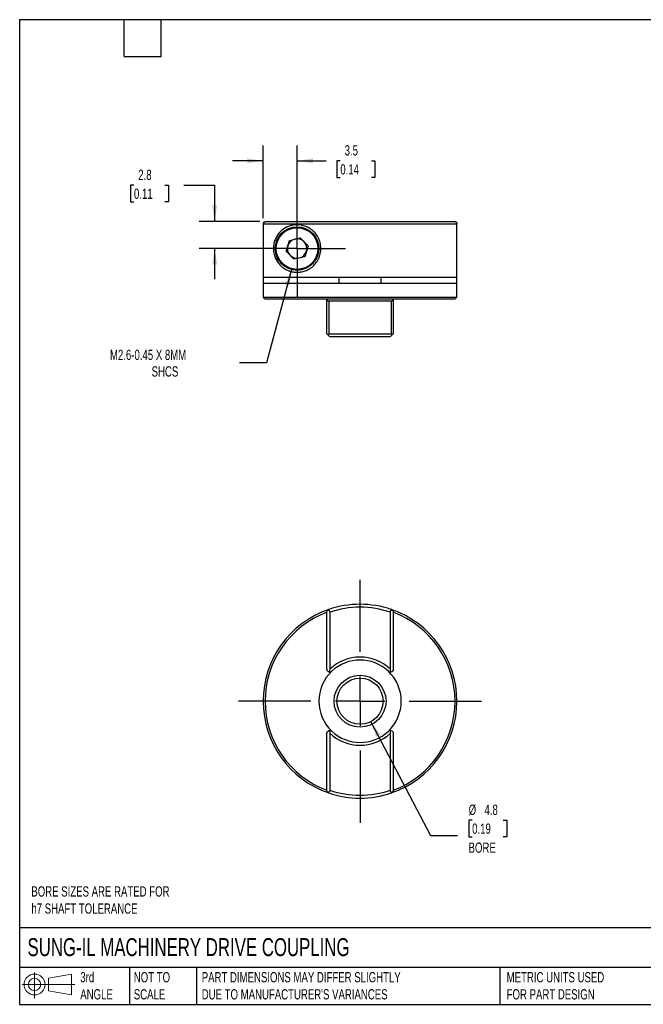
# Model space of a CAD drawing. Header units: millimetres. Extents: x 3 to 137, y 3 to 105.
# Tile 1 of 2: x 3 to 68, y 3 to 105. Entities that reach past the tile are written whole.
import ezdxf

# ---------------------------------------------------------------- set-up
doc = ezdxf.new("R2010")
doc.units = ezdxf.units.MM
doc.header["$LTSCALE"] = 0.5
doc.linetypes.add('SLD-Center', pattern=[19.05, 15.24, -1.27, 1.27, -1.27])
doc.linetypes.add('SLD-Solid', pattern=[0])
doc.layers.add('CENTER', color=40, linetype='SLD-Center')
doc.layers.add('SLD-DEFPOINTS', color=7, linetype='Continuous')
doc.layers.add('DIMENSIONS', color=140, linetype='SLD-Solid', lineweight=25)
doc.layers.add('TEXT', color=140, linetype='SLD-Solid', lineweight=25)
doc.styles.add('SLDTEXTSTYLE0', font='TXT', dxfattribs={"width": 0.7})
doc.dimstyles.new('SLDDIMSTYLE0', dxfattribs={"dimtxt": 1.079004, "dimasz": 1.651, "dimexe": 0, "dimexo": 0.0625, "dimgap": 0.269751, "dimtad": 0, "dimtih": 1, "dimtoh": 1, "dimdec": 1, "dimrnd": 1e-09, "dimzin": 12, "dimdsep": 46, "dimtxsty": 'SLDTEXTSTYLE0', "dimsah": 1, "dimcen": 0, "dimadec": 0, "dimazin": 3, "dimtfac": 1, "dimtdec": 1, "dimtofl": 0, "dimtmove": 0, "dimatfit": 3, "dimfxl": 0, "dimfrac": 2, "dimtolj": 1, "dimtzin": 12, "dimarcsym": 0})
doc.dimstyles.new('SLDDIMSTYLE1', dxfattribs={"dimtxt": 1.079004, "dimasz": 1.651, "dimexe": 0, "dimexo": 0.0625, "dimgap": 0.269751, "dimtad": 0, "dimtih": 1, "dimtoh": 1, "dimdec": 1, "dimrnd": 1e-09, "dimzin": 12, "dimdsep": 46, "dimtxsty": 'SLDTEXTSTYLE0', "dimsah": 1, "dimcen": 0.09, "dimadec": 0, "dimazin": 3, "dimtfac": 1, "dimtdec": 1, "dimtmove": 0, "dimatfit": 0, "dimfxl": 0, "dimfrac": 2, "dimtolj": 1, "dimtzin": 12, "dimarcsym": 0})
doc.dimstyles.new('SLDDIMSTYLE3', dxfattribs={"dimtxt": 1.079004, "dimasz": 1.651, "dimexe": 0, "dimexo": 0.0625, "dimgap": 0.269751, "dimtad": 0, "dimtih": 1, "dimtoh": 1, "dimdec": 1, "dimrnd": 1e-09, "dimzin": 12, "dimdsep": 46, "dimtxsty": 'SLDTEXTSTYLE0', "dimsah": 1, "dimcen": 0, "dimadec": 0, "dimazin": 3, "dimtfac": 1, "dimtdec": 1, "dimtofl": 0, "dimtmove": 0, "dimatfit": 3, "dimfxl": 0, "dimfrac": 2, "dimtolj": 1, "dimtzin": 12, "dimarcsym": 0})

# ---------------------------------------------------------------- blocks, each defined once
blk = doc.blocks.new('Block11')
at = {"color": 7, "linetype": 'SLD-Solid', "lineweight": 18}
for p, q in [((1.29, 2.66), (1.29, 0)), ((2.74, 2.08), (5.09, 2.52)), ((2.74, 0.8), (2.74, 2.08)), ((5.09, 2.52), (5.09, 0.37)), ((0, 1.44), (5.44, 1.44)), ((2.74, 0.8), (5.09, 0.37))]:
    blk.add_line(p, q, dxfattribs=at)
for radius in [1.08, 0.643]:
    blk.add_circle((1.29, 1.44), radius, dxfattribs=at)
blk = doc.blocks.new('Block12')
at = {"layer": 'SLD-DEFPOINTS'}
blk.add_blockref('Block11', (0, 0), dxfattribs=at)
blk = doc.blocks.new('_D')
at = {"layer": 'DIMENSIONS'}
for p, q in [((39.41, 32.34), (45.58, 20.61)), ((49.87, 22.18), (49.51, 22.18)), ((49.51, 22.18), (49.51, 20.46)), ((53.08, 22.18), (53.44, 22.18)), ((53.44, 22.18), (53.44, 20.46)), ((45.58, 20.61), (48.35, 20.61)), ((49.51, 20.46), (49.87, 20.46)), ((53.44, 20.46), (53.08, 20.46))]:
    blk.add_line(p, q, dxfattribs=at)
blk.add_solid([(39.41, 32.34), (39.95, 30.77), (40.4, 31)], dxfattribs=at)
at = {"layer": 'DIMENSIONS', "char_height": 1.058, "attachment_point": 1, "style": 'SLDTEXTSTYLE0'}
for s, insert in [('%%c', (49.51, 23.78)), ('4.8', (51.14, 23.78)), ('0.19', (49.87, 21.83)), ('BORE', (49.5, 19.87))]:
    blk.add_mtext(s, dxfattribs=dict(at, insert=insert))
blk = doc.blocks.new('SW_CENTERMARKSYMBOL_0')
at = {"layer": 'CENTER', "color": 0}
for p, q in [((0, 5.08), (0, 12.54)), ((0, 0), (0, 2.54)), ((-5.08, 0), (-12.54, 0)), ((0, 0), (-2.54, 0)), ((0, 0), (0, -2.54)), ((0, 0), (2.54, 0)), ((5.08, 0), (12.54, 0)), ((0, -5.08), (0, -12.54))]:
    blk.add_line(p, q, dxfattribs=at)
blk = doc.blocks.new('_D_4')
at = {"layer": 'DIMENSIONS'}
for p, q in [((31.22, 78.99), (28.64, 69.36)), ((28.64, 69.36), (25.86, 69.36))]:
    blk.add_line(p, q, dxfattribs=at)
blk.add_solid([(31.22, 78.99), (30.55, 77.46), (31.04, 77.33)], dxfattribs=at)
at = {"layer": 'DIMENSIONS', "attachment_point": 1, "style": 'SLDTEXTSTYLE0'}
for s, insert, char_height in [('M2.6-0.45 X 8MM', (12.49, 70.72), 1.0583), ('SHCS', (16.79, 69.01), 1.058)]:
    blk.add_mtext(s, dxfattribs=dict(at, insert=insert, char_height=char_height))
blk = doc.blocks.new('_D_5')
at = {"layer": 'DIMENSIONS'}
for p, q in [((28.31, 84.3), (28.31, 91.8)), ((31.8, 81.8), (31.8, 91.8)), ((28.31, 90.21), (25.13, 90.21)), ((31.8, 90.21), (34.8, 90.21)), ((36.26, 90.21), (35.9, 90.21)), ((35.9, 90.21), (35.9, 88.5)), ((39.47, 90.21), (39.83, 90.21)), ((39.83, 90.21), (39.83, 88.5)), ((35.9, 88.5), (36.26, 88.5)), ((39.83, 88.5), (39.47, 88.5))]:
    blk.add_line(p, q, dxfattribs=at)
for points in [[(28.31, 90.21), (26.66, 90.47), (26.66, 89.96)], [(31.8, 90.21), (33.45, 89.96), (33.45, 90.47)]]:
    blk.add_solid(points, dxfattribs=at)
at = {"layer": 'DIMENSIONS', "char_height": 1.058, "attachment_point": 1, "style": 'SLDTEXTSTYLE0'}
for s, insert in [('3.5', (36.71, 91.82)), ('0.14', (36.26, 89.86))]:
    blk.add_mtext(s, dxfattribs=dict(at, insert=insert))
blk = doc.blocks.new('_D_6')
at = {"layer": 'DIMENSIONS'}
for p, q in [((14.97, 87.69), (14.6, 87.69)), ((14.6, 87.69), (14.6, 85.97)), ((18.17, 87.69), (18.53, 87.69)), ((18.53, 87.69), (18.53, 85.97)), ((20.12, 87.69), (23.29, 87.69)), ((23.29, 87.69), (23.29, 83.96)), ((14.6, 85.97), (14.97, 85.97)), ((18.53, 85.97), (18.17, 85.97)), ((27.97, 83.96), (21.71, 83.96)), ((31.17, 81.16), (21.71, 81.16)), ((23.29, 81.16), (23.29, 77.99))]:
    blk.add_line(p, q, dxfattribs=at)
for points in [[(23.29, 83.96), (23.55, 85.61), (23.04, 85.61)], [(23.29, 81.16), (23.04, 79.51), (23.55, 79.51)]]:
    blk.add_solid(points, dxfattribs=at)
at = {"layer": 'DIMENSIONS', "char_height": 1.058, "attachment_point": 1, "style": 'SLDTEXTSTYLE0'}
for s, insert in [('2.8', (15.41, 89.29)), ('0.11', (14.97, 87.34))]:
    blk.add_mtext(s, dxfattribs=dict(at, insert=insert))
blk = doc.blocks.new('SW_CENTERMARKSYMBOL_1')
at = {"layer": 'CENTER', "color": 0}
for p, q in [((0, 2.54), (0, 4.99)), ((0, 0), (0, 2.54)), ((-2.54, 0), (-4.99, 0)), ((0, 0), (-2.54, 0)), ((0, 0), (0, -2.54)), ((0, 0), (2.54, 0)), ((2.54, 0), (4.99, 0)), ((0, -2.54), (0, -4.99))]:
    blk.add_line(p, q, dxfattribs=at)

msp = doc.modelspace()

# ---------------------------------------------------------------- linework, layer by layer
for p, q in [((48.3, 83.66), (28.31, 83.66)), ((28.31, 83.66), (28.31, 78.16)), ((28.61, 83.96), (48, 83.96)), ((48.3, 82.96), (48.3, 83.66)), ((48.3, 78.16), (48.3, 82.96)), ((30.68, 80.9), (31.01, 82)), ((31.01, 82), (32.13, 82.27)), ((32.13, 82.27), (32.93, 81.43)), ((32.93, 81.43), (32.6, 80.32)), ((31.47, 80.06), (30.68, 80.9)), ((32.6, 80.32), (31.47, 80.06)), ((28.3, 77.56), (28.3, 76.16)), ((48.3, 77.56), (28.3, 77.56)), ((48.3, 78.16), (28.31, 78.16)), ((28.35, 77.56), (28.35, 78.16)), ((36.14, 77.56), (36.14, 78.16)), ((40.46, 78.16), (40.46, 77.56)), ((48.25, 78.16), (48.25, 77.56)), ((48.3, 76.16), (48.3, 77.56)), ((28.3, 76.16), (28.5, 75.96)), ((28.3, 76.16), (48.3, 76.16)), ((28.5, 75.96), (34.88, 75.96)), ((34.88, 75.96), (34.88, 75.96)), ((34.88, 75.96), (41.73, 75.96)), ((34.88, 72.36), (34.88, 75.96)), ((35.08, 75.76), (41.53, 75.76)), ((35.08, 75.76), (35.08, 72.36)), ((41.53, 72.36), (41.53, 75.76)), ((41.73, 75.96), (41.73, 75.96)), ((41.73, 75.96), (48.1, 75.96)), ((41.73, 75.96), (41.73, 72.36)), ((48.1, 75.96), (48.3, 76.16)), ((35.08, 72.36), (41.53, 72.36)), ((41.43, 72.06), (35.18, 72.06)), ((34.88, 37.76), (34.88, 43.63)), ((35.18, 43.63), (35.18, 37.76)), ((41.43, 37.76), (41.43, 43.63)), ((41.73, 43.63), (41.73, 37.76)), ((34.88, 25.27), (34.88, 31.14)), ((35.18, 31.14), (35.18, 25.27)), ((41.43, 25.27), (41.43, 31.14)), ((41.73, 31.14), (41.73, 25.27))]:
    msp.add_line(p, q)
for centre, radius in [((31.8, 81.16), 2.25), ((31.8, 81.16), 2.15), ((38.3, 34.45), 2.68), ((38.3, 34.45), 2.38)]:
    msp.add_circle(centre, radius)
for centre, radius, start, end in [((31.8, 81.16), 1, 163.3172, 223.3172), ((31.8, 81.16), 1, 103.3172, 163.3172), ((31.8, 81.16), 1, 43.3172, 103.3172), ((31.8, 81.16), 1, 343.3172, 43.3172), ((31.8, 81.16), 1, 223.3172, 283.3172), ((31.8, 81.16), 1, 283.3172, 343.3172), ((38.3, 34.45), 10, 108.7939, 180), ((38.3, 34.45), 10, 71.2061, 108.7939), ((38.3, 34.45), 9.7, 71.2061, 108.7939), ((38.3, 34.45), 10, 288.7939, 71.2061), ((38.3, 34.45), 9.8, 110.4561, 249.5439), ((38.3, 34.45), 9.8, 290.4561, 69.5439), ((38.3, 34.45), 4.55, 46.6216, 133.3784), ((38.3, 34.45), 4.25, 46.6216, 133.3784), ((38.3, 34.45), 4.25, 133.3784, 226.6216), ((38.3, 34.45), 4.25, 313.3784, 46.6216), ((38.3, 34.45), 10, 180, 251.2061), ((38.3, 34.45), 4.55, 226.6216, 313.3784), ((38.3, 34.45), 4.25, 226.6216, 313.3784), ((38.3, 34.45), 10, 251.2061, 288.7939), ((38.3, 34.45), 9.7, 251.2061, 288.7939)]:
    msp.add_arc(centre, radius, start, end)
for points, knots in [([(28.31, 83.66), (28.31, 83.74), (28.34, 83.82), (28.45, 83.93), (28.53, 83.96), (28.61, 83.96)], [0, 0, 0, 0, 0.5, 0.5, 1, 1, 1, 1]), ([(31.8, 83.61), (32.1, 83.61), (32.4, 83.56), (32.86, 83.38), (33.01, 83.3), (33.3, 83.11), (33.44, 83), (33.69, 82.74), (33.8, 82.59), (34, 82.27), (34.08, 82.09), (34.19, 81.73), (34.23, 81.54), (34.26, 81.15), (34.25, 80.96), (34.19, 80.57), (34.14, 80.39), (33.99, 80.04), (33.89, 79.87), (33.67, 79.57), (33.55, 79.44), (33.28, 79.2), (33.14, 79.1), (32.84, 78.94), (32.68, 78.87), (32.38, 78.78), (32.22, 78.75), (31.92, 78.71), (31.77, 78.71), (31.48, 78.73), (31.34, 78.75), (30.94, 78.85), (30.69, 78.96), (30.36, 79.18), (30.25, 79.26), (30.05, 79.44), (29.96, 79.54), (29.79, 79.76), (29.71, 79.88), (29.57, 80.15), (29.51, 80.29), (29.43, 80.54), (29.41, 80.63), (29.38, 80.8), (29.37, 80.9), (29.35, 81.09), (29.35, 81.19), (29.36, 81.38), (29.37, 81.48), (29.4, 81.66), (29.42, 81.75), (29.47, 81.91), (29.5, 81.99), (29.59, 82.22), (29.66, 82.35), (29.81, 82.6), (29.89, 82.71), (30.08, 82.91), (30.18, 83), (30.49, 83.25), (30.72, 83.38), (31.1, 83.51), (31.24, 83.55), (31.51, 83.6), (31.66, 83.61), (31.8, 83.61)], [0, 0, 0, 0, 0.0625, 0.0625, 0.09375, 0.09375, 0.125, 0.125, 0.15625, 0.15625, 0.1875, 0.1875, 0.21875, 0.21875, 0.25, 0.25, 0.28125, 0.28125, 0.3125, 0.3125, 0.34375, 0.34375, 0.375, 0.375, 0.40625, 0.40625, 0.4375, 0.4375, 0.46875, 0.46875, 0.5, 0.5, 0.5625, 0.5625, 0.59375, 0.59375, 0.625, 0.625, 0.65625, 0.65625, 0.6875, 0.6875, 0.703125, 0.703125, 0.71875, 0.71875, 0.734375, 0.734375, 0.75, 0.75, 0.765625, 0.765625, 0.78125, 0.78125, 0.8125, 0.8125, 0.84375, 0.84375, 0.875, 0.875, 0.9375, 0.9375, 0.96875, 0.96875, 1, 1, 1, 1]), ([(48, 83.96), (48.08, 83.96), (48.15, 83.93), (48.26, 83.82), (48.3, 83.74), (48.3, 83.66)], [0, 0, 0, 0, 0.5, 0.5, 1, 1, 1, 1]), ([(34.88, 75.96), (34.88, 75.91), (34.89, 75.87), (34.96, 75.79), (35.01, 75.76), (35.08, 75.76)], [0, 0, 0, 0, 0.5, 0.5, 1, 1, 1, 1]), ([(41.53, 75.76), (41.59, 75.76), (41.65, 75.79), (41.71, 75.87), (41.73, 75.91), (41.73, 75.96)], [0, 0, 0, 0, 0.5, 0.5, 1, 1, 1, 1]), ([(34.88, 72.36), (34.88, 72.36), (34.89, 72.35), (34.93, 72.32), (34.95, 72.29), (34.99, 72.26)], [0, 0, 0, 0, 0.5, 0.5, 1, 1, 1, 1]), ([(34.99, 72.26), (35.03, 72.21), (35.08, 72.16), (35.15, 72.09), (35.18, 72.06), (35.18, 72.06)], [0, 0, 0, 0, 0.5, 0.5, 1, 1, 1, 1]), ([(41.43, 72.06), (41.43, 72.06), (41.45, 72.09), (41.53, 72.16), (41.57, 72.21), (41.62, 72.26)], [0, 0, 0, 0, 0.5, 0.5, 1, 1, 1, 1]), ([(41.62, 72.26), (41.65, 72.29), (41.68, 72.32), (41.72, 72.35), (41.73, 72.36), (41.73, 72.36)], [0, 0, 0, 0, 0.5, 0.5, 1, 1, 1, 1]), ([(34.88, 43.63), (34.88, 43.68), (34.89, 43.72), (34.93, 43.8), (34.95, 43.84), (34.99, 43.86)], [0, 0, 0, 0, 0.5, 0.5, 1, 1, 1, 1]), ([(34.99, 43.86), (35.03, 43.86), (35.08, 43.85), (35.15, 43.77), (35.18, 43.7), (35.18, 43.63)], [0, 0, 0, 0, 0.5, 0.5, 1, 1, 1, 1]), ([(41.43, 43.63), (41.43, 43.7), (41.45, 43.77), (41.53, 43.85), (41.57, 43.86), (41.62, 43.86)], [0, 0, 0, 0, 0.5, 0.5, 1, 1, 1, 1]), ([(41.62, 43.86), (41.65, 43.84), (41.68, 43.8), (41.72, 43.72), (41.73, 43.68), (41.73, 43.63)], [0, 0, 0, 0, 0.5, 0.5, 1, 1, 1, 1]), ([(35.12, 37.46), (35.06, 37.48), (34.99, 37.51), (34.9, 37.62), (34.88, 37.69), (34.88, 37.76)], [0, 0, 0, 0, 0.5, 0.5, 1, 1, 1, 1]), ([(41.48, 37.46), (41.47, 37.51), (41.45, 37.56), (41.44, 37.66), (41.43, 37.71), (41.43, 37.76)], [0, 0, 0, 0, 0.5, 0.5, 1, 1, 1, 1]), ([(41.73, 37.76), (41.73, 37.69), (41.71, 37.62), (41.61, 37.51), (41.55, 37.48), (41.48, 37.46)], [0, 0, 0, 0, 0.5, 0.5, 1, 1, 1, 1]), ([(35.12, 37.46), (35.18, 37.45), (35.23, 37.46), (35.31, 37.49), (35.35, 37.51), (35.38, 37.54)], [0, 0, 0, 0, 0.5, 0.5, 1, 1, 1, 1]), ([(41.48, 37.46), (41.43, 37.45), (41.38, 37.46), (41.29, 37.49), (41.25, 37.51), (41.22, 37.54)], [0, 0, 0, 0, 0.5, 0.5, 1, 1, 1, 1]), ([(34.88, 31.14), (34.88, 31.21), (34.9, 31.28), (34.99, 31.39), (35.06, 31.43), (35.12, 31.44)], [0, 0, 0, 0, 0.5, 0.5, 1, 1, 1, 1]), ([(35.12, 31.44), (35.18, 31.45), (35.23, 31.44), (35.31, 31.42), (35.35, 31.39), (35.38, 31.36)], [0, 0, 0, 0, 0.5, 0.5, 1, 1, 1, 1]), ([(35.12, 31.44), (35.14, 31.39), (35.15, 31.35), (35.17, 31.25), (35.18, 31.2), (35.18, 31.14)], [0, 0, 0, 0, 0.5, 0.5, 1, 1, 1, 1]), ([(41.48, 31.44), (41.43, 31.45), (41.38, 31.44), (41.29, 31.42), (41.25, 31.39), (41.22, 31.36)], [0, 0, 0, 0, 0.5, 0.5, 1, 1, 1, 1]), ([(41.48, 31.44), (41.55, 31.43), (41.61, 31.39), (41.71, 31.28), (41.73, 31.21), (41.73, 31.14)], [0, 0, 0, 0, 0.5, 0.5, 1, 1, 1, 1]), ([(34.99, 25.04), (34.95, 25.07), (34.93, 25.1), (34.89, 25.18), (34.88, 25.23), (34.88, 25.27)], [0, 0, 0, 0, 0.5, 0.5, 1, 1, 1, 1]), ([(35.18, 25.27), (35.18, 25.2), (35.16, 25.14), (35.08, 25.06), (35.03, 25.04), (34.99, 25.04)], [0, 0, 0, 0, 0.5, 0.5, 1, 1, 1, 1]), ([(41.62, 25.04), (41.57, 25.04), (41.53, 25.06), (41.45, 25.14), (41.43, 25.2), (41.43, 25.27)], [0, 0, 0, 0, 0.5, 0.5, 1, 1, 1, 1]), ([(41.73, 25.27), (41.73, 25.23), (41.72, 25.18), (41.68, 25.1), (41.65, 25.07), (41.62, 25.04)], [0, 0, 0, 0, 0.5, 0.5, 1, 1, 1, 1])]:
    msp.add_open_spline(points, degree=3, knots=knots)
for points in [[(48.3, 82.96), (48.3, 82.96), (48.3, 82.96), (48.3, 82.96)], [(35.08, 72.36), (35.05, 72.33), (35.01, 72.29), (34.99, 72.26)], [(41.62, 72.26), (41.59, 72.29), (41.56, 72.33), (41.53, 72.36)], [(35.08, 43.92), (35.05, 43.91), (35.01, 43.89), (34.99, 43.86)], [(41.62, 43.86), (41.59, 43.89), (41.56, 43.91), (41.53, 43.92)], [(35.18, 37.76), (35.18, 37.66), (35.15, 37.56), (35.12, 37.46)], [(41.43, 31.14), (41.43, 31.25), (41.45, 31.35), (41.48, 31.44)], [(34.99, 25.04), (35.01, 25.01), (35.05, 25), (35.08, 24.99)], [(41.53, 24.99), (41.56, 25), (41.59, 25.02), (41.62, 25.04)]]:
    msp.add_open_spline(points, degree=3)
at = {"layer": 'TEXT'}
for p, q in [((3.17, 104.78), (136.52, 104.78)), ((3.17, 104.78), (3.17, 3.17)), ((13.97, 100.97), (13.97, 104.78)), ((17.78, 100.97), (17.78, 104.78)), ((13.97, 100.97), (17.78, 100.97)), ((136.52, 11.06), (3.17, 11.06)), ((136.52, 6.98), (3.17, 6.98)), ((14.52, 6.98), (14.52, 3.17)), ((21.42, 6.98), (21.42, 3.17)), ((52.74, 6.98), (52.74, 3.17)), ((3.17, 3.17), (136.52, 3.17))]:
    msp.add_line(p, q, dxfattribs=at)

# ---------------------------------------------------------------- block references
at = {"layer": 'CENTER'}
for name, p in [('SW_CENTERMARKSYMBOL_1', (31.8, 81.16)), ('SW_CENTERMARKSYMBOL_0', (38.3, 34.45))]:
    msp.add_blockref(name, p, dxfattribs=at)
at = {"layer": 'SLD-DEFPOINTS'}
msp.add_blockref('Block12', (3.42, 3.78), dxfattribs=at)

# ---------------------------------------------------------------- texts
at = {"layer": 'TEXT', "attachment_point": 1, "style": 'SLDTEXTSTYLE0'}
for s, insert, char_height in [('BORE SIZES ARE RATED FOR^Jh7 SHAFT TOLERANCE', (4.38, 15.35), 1.0583), ('SUNG-IL MACHINERY DRIVE COUPLING', (3.98, 10), 1.8521), ('3rd^JANGLE', (9.43, 6.5), 1.058), ('NOT TO^JSCALE', (14.95, 6.5), 1.0583), ("PART DIMENSIONS MAY DIFFER SLIGHTLY ^JDUE TO MANUFACTURER'S VARIANCES", (21.96, 6.5), 1.0583), ('METRIC UNITS USED ^JFOR PART DESIGN', (53.43, 6.5), 1.0583)]:
    msp.add_mtext(s, dxfattribs=dict(at, insert=insert, char_height=char_height))

# ---------------------------------------------------------------- dimensions: what is measured, and where the dimension line sits
at = {"layer": 'DIMENSIONS'}
for base, p1, angle, picture, middle in [((31.8, 90.21), (28.31, 83.66), 0, '_D_5', (37.86, 90.21)), ((23.29, 81.16), (28.61, 83.96), 90, '_D_6', (23.29, 87.69))]:
    dim = msp.add_linear_dim(base=base, p1=p1, p2=(31.8, 81.16), angle=angle, dimstyle='SLDDIMSTYLE1', dxfattribs=at)
    dim.commit()
    dim.dimension.update_dxf_attribs({"geometry": picture, "text_midpoint": middle, "dimtype": 160})
dim = msp.add_diameter_dim_2p(p1=(32.39, 83.34), p2=(31.22, 78.99), text='M2.6-0.45 X 8MM\\PSHCS', dimstyle='SLDDIMSTYLE3', override={"dimpost": '<>'}, dxfattribs=at)
dim.commit()
dim.dimension.update_dxf_attribs({"geometry": '_D_4', "text_midpoint": (18.78, 69.36), "dimtype": 163})
dim = msp.add_diameter_dim_2p(p1=(37.2, 36.56), p2=(39.41, 32.34), text='<>\\PBORE', dimstyle='SLDDIMSTYLE0', dxfattribs=at)
dim.commit()
dim.dimension.update_dxf_attribs({"geometry": '_D', "text_midpoint": (51.48, 21.17), "dimtype": 163})

doc.saveas('drawing.dxf')
